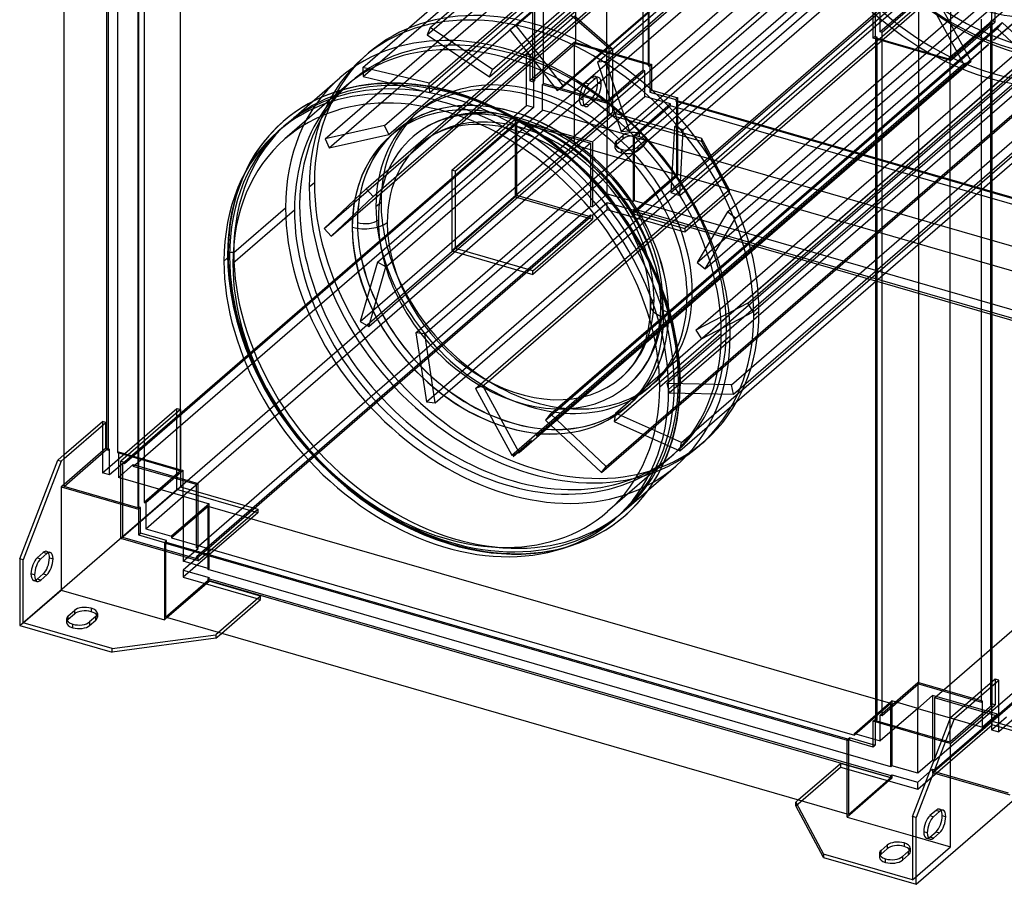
# Model space of a CAD drawing. Header units: millimetres. Extents: x -362 to 362, y -406 to 387.
# Tile 1 of 3: x -362 to 118, y -406 to 15. Entities that reach past the tile are written whole.
import ezdxf

# ---------------------------------------------------------------- set-up
doc = ezdxf.new("R2010")
doc.units = ezdxf.units.MM
doc.layers.add('MAIN-1', color=7, linetype='Continuous')

msp = doc.modelspace()

# ---------------------------------------------------------------- linework, layer by layer
at = {"layer": 'MAIN-1'}
for p, q in [((-91.14, 336.35), (-91.14, 3.79)), ((-58.2, -9.18), (-58.2, 323.37)), ((-55.7, 325.54), (-55.7, -7.01)), ((-55.2, -6.58), (-55.2, 325.97)), ((-111.89, -14.18), (-111.89, 318.38)), ((-111.02, 318.13), (-111.02, -14.43)), ((-106.69, -15.68), (-106.69, 316.88)), ((-75.95, 308), (-75.95, -24.55)), ((-161.81, 11.59), (58.19, 202.12)), ((-119.95, 12.64), (100.05, 203.16)), ((-163.36, 8), (56.64, 198.52)), ((-123.01, 10.46), (96.99, 200.99)), ((-194.71, -7.93), (25.29, 182.6)), ((-80.41, -5.36), (139.59, 185.17)), ((-76.37, -4.97), (143.63, 185.55)), ((-194.48, -12.32), (25.52, 178.21)), ((-133.04, -12.39), (86.96, 178.13)), ((-131.49, -8.8), (88.51, 181.73)), ((-162.28, -15.59), (57.72, 174.94)), ((-96.99, -16.96), (123.01, 173.57)), ((-162.05, -19.98), (57.95, 170.55)), ((-100.05, -19.13), (119.95, 171.39)), ((-184.03, -36.16), (35.97, 154.37)), ((-42.93, -36.72), (177.07, 153.8)), ((-182.06, -40.58), (37.94, 149.94)), ((-68.78, -39.04), (151.22, 151.49)), ((-64.73, -38.65), (155.27, 151.87)), ((-38.61, -38.2), (181.39, 152.33)), ((-212.96, -42.55), (7.04, 147.98)), ((-211, -46.97), (9, 143.55)), ((-319.39, 138.68), (-319.39, -193.88)), ((-318.52, -194.13), (-318.52, 138.43)), ((-314.19, 137.18), (-314.19, -195.38)), ((-283.45, -204.25), (-283.45, 128.3)), ((-340.14, -211.85), (-340.14, 120.13)), ((-192.97, -66.95), (27.03, 123.58)), ((-150.86, -37.08), (30.39, 119.88)), ((-44.63, -68.67), (175.37, 121.86)), ((-40.31, -70.14), (179.69, 120.39)), ((-301.2, 112.93), (-301.2, -219.62)), ((-17.05, -78.21), (202.95, 112.31)), ((-304.2, 109.75), (-304.2, -222.22)), ((-303.7, -221.79), (-303.7, 109.76)), ((-13.19, -81.29), (206.81, 109.23)), ((-213.41, -86.29), (6.59, 104.24)), ((-148.31, -36.51), (9.95, 100.54)), ((-120.58, -44.61), (32.42, 87.89)), ((-31.79, -102.89), (188.21, 87.63)), ((-116.66, -47.16), (36.61, 85.57)), ((-27.93, -105.97), (192.07, 84.55)), ((-7.23, -122.65), (212.77, 67.88)), ((-4.51, -126.8), (215.49, 63.73)), ((-195.98, -131.57), (24.02, 58.95)), ((-103.32, -57.27), (28.2, 56.62)), ((-90.59, -69.34), (51.24, 53.48)), ((-88.4, -71.7), (55.51, 52.93)), ((-32.47, -135.8), (187.53, 54.73)), ((-29.75, -139.95), (190.25, 50.58)), ((91.51, 45.75), (91.51, -4.48)), ((-46.56, -161.7), (173.44, 28.83)), ((-67.17, -101.34), (80.21, 26.3)), ((-66.49, -102.58), (83.84, 27.61)), ((-45.44, -166.2), (174.56, 24.32)), ((-15.19, -162.35), (204.81, 28.18)), ((75.58, 25.23), (57.33, 9.43)), ((75.95, 24.55), (58.2, 9.18)), ((75.95, 24.55), (75.95, -308)), ((80.21, 26.3), (97.9, -6.05)), ((101.53, -4.74), (83.84, 27.61)), ((111.52, 27.42), (111.52, 14.86)), ((113.26, 14.36), (113.26, 26.92)), ((-163.68, -170.58), (56.32, 19.94)), ((-71.08, -94.65), (60.59, 19.38)), ((-14.07, -166.85), (205.93, 23.67)), ((54.83, 19.82), (54.83, 7.26)), ((57.33, 9.43), (57.33, 21.99)), ((-93.24, 17.53), (-114.99, -1.3)), ((-113.26, -1.8), (-91.5, 17.03)), ((-93.24, 17.53), (-74.74, 1.51)), ((-73.01, 1.01), (-91.5, 17.03)), ((-71.61, -176.11), (148.39, 14.42)), ((53.83, 6.4), (53.83, 18.96)), ((106.69, -316.88), (106.69, 15.68)), ((111.52, 14.86), (111.02, 14.43)), ((111.89, 14.18), (111.02, 14.43)), ((111.02, 14.43), (111.02, -318.13)), ((113.26, 14.36), (111.52, 14.86)), ((-161.81, 11.59), (-163.36, 8)), ((-131.49, -8.8), (-161.81, 11.59)), ((-119.95, 12.64), (-123.01, 10.46)), ((-123.01, 10.46), (-100.05, -19.13)), ((-96.99, -16.96), (-119.95, 12.64)), ((-105.67, -179.49), (114.33, 11.04)), ((-72.29, -180.19), (147.71, 10.34)), ((-55.6, -135.23), (116.69, 13.99)), ((91.14, -3.79), (111.89, 14.18)), ((91.51, -4.48), (113.26, 14.36)), ((111.89, 13.18), (111.89, 14.18)), ((111.89, -306.82), (111.89, 13.18)), ((121.5, 13.21), (112.5, 5.41)), ((112.5, 5.41), (121.5, 13.21)), ((112.5, 5.41), (121.5, 13.21)), ((112.5, 5.41), (121.5, 13.21)), ((116.69, 13.99), (114.33, 11.04)), ((114.33, 11.04), (141.57, -14.51)), ((143.93, -11.56), (116.69, 13.99)), ((-163.36, 8), (-133.04, -12.39)), ((54.83, 7.26), (53.83, 6.4)), ((91.51, -4.48), (53.83, 6.4)), ((54.83, 7.26), (55.7, 7.01)), ((55.7, 7.01), (55.2, 6.58)), ((55.2, 6.58), (91.14, -3.79)), ((55.2, 6), (55.2, 6.58)), ((55.2, -325.97), (55.2, 6)), ((55.7, 7.01), (55.7, -325.54)), ((58.2, 9.18), (57.33, 9.43)), ((58.2, -323.37), (58.2, 9.18)), ((-91.51, 4.48), (-113.26, -14.36)), ((-111.89, -14.18), (-91.14, 3.79)), ((110, 3.25), (-110, -187.28)), ((-110, -187.28), (110, 3.25)), ((-110, -187.28), (110, 3.25)), ((-110, -187.28), (110, 3.25)), ((-91.51, -45.75), (-91.51, 4.48)), ((-91.51, 4.48), (-53.83, -6.4)), ((-91.14, 3.79), (-55.2, -6.58)), ((-74.74, 1.51), (-73.01, 1.01)), ((-74.74, -30.96), (-74.74, 1.51)), ((-73.01, 1.01), (-73.01, -29.73)), ((-39.54, -190.45), (180.46, 0.08)), ((-191.83, -0.77), (-194.33, -2.94)), ((-118.47, -195.26), (101.53, -4.74)), ((-114.99, -26.42), (-114.99, -1.3)), ((-114.99, -1.3), (-113.26, -1.8)), ((-113.26, -1.8), (-113.26, -14.36)), ((-40.22, -194.53), (179.78, -4)), ((91.14, -3.79), (91.14, -4.37)), ((91.14, -4.37), (91.14, -325.42)), ((97.9, -6.05), (101.53, -4.74)), ((-162.28, -15.59), (-194.71, -7.93)), ((-194.71, -7.93), (-194.48, -12.32)), ((-133.04, -12.39), (-131.49, -8.8)), ((-122.1, -196.57), (97.9, -6.05)), ((-76.37, -4.97), (-80.41, -5.36)), ((-80.41, -5.36), (-68.78, -39.04)), ((-64.73, -38.65), (-76.37, -4.97)), ((-58.2, -9.18), (-75.95, -24.55)), ((-57.33, -9.43), (-75.58, -25.23)), ((-57.33, -9.43), (-58.2, -9.18)), ((-57.33, -21.99), (-57.33, -9.43)), ((-55.2, -6.58), (-55.7, -7.01)), ((-55.7, -7.01), (-54.83, -7.26)), ((-53.83, -6.4), (-54.83, -7.26)), ((-54.83, -7.26), (-54.83, -19.82)), ((-53.83, -18.96), (-53.83, -6.4)), ((-219.28, -24.54), (-205.83, -12.9)), ((-194.48, -12.32), (-162.05, -19.98)), ((-113.26, -14.36), (-111.52, -14.86)), ((-111.02, -14.43), (-111.89, -14.18)), ((-83.24, -12.78), (-86.24, -15.38)), ((-84.51, -15.88), (-81.51, -13.28)), ((-81.51, -13.28), (-83.24, -12.78)), ((-79.84, -12.71), (-81.57, -12.21)), ((-76.07, -202.09), (143.93, -11.56)), ((-202.56, -16.68), (-232.56, -42.66)), ((-204.93, -18.82), (-209.14, -20.16)), ((-200.78, -17.74), (-204.93, -18.82)), ((-196.47, -16.86), (-200.78, -17.74)), ((-192.02, -16.18), (-196.47, -16.86)), ((-187.42, -15.71), (-192.02, -16.18)), ((-183.63, -15.5), (-187.42, -15.71)), ((-176.37, -15.52), (-183.63, -15.5)), ((-168.82, -16.1), (-176.37, -15.52)), ((-161.58, -17.16), (-168.82, -16.1)), ((-162.05, -19.98), (-162.28, -15.59)), ((-154.15, -18.75), (-161.58, -17.16)), ((-149.7, -19.95), (-154.15, -18.75)), ((-111.02, -14.43), (-111.52, -14.86)), ((-111.52, -14.86), (-111.52, -27.42)), ((-107.19, -16.11), (-106.69, -15.68)), ((-107.19, -16.11), (-75.58, -25.23)), ((-107.19, -28.67), (-107.19, -16.11)), ((-75.95, -24.55), (-106.69, -15.68)), ((-100.05, -19.13), (-96.99, -16.96)), ((-86.24, -15.38), (-84.51, -15.88)), ((-80.24, -15.38), (-78.51, -15.88)), ((-78.43, -205.04), (141.57, -14.51)), ((-54.83, -19.82), (-53.83, -18.96)), ((-53.83, -18.96), (-41.28, -22.58)), ((-217.07, -23.44), (-220.8, -25.35)), ((-213.19, -21.71), (-217.07, -23.44)), ((-209.14, -20.16), (-213.19, -21.71)), ((-140.19, -23.1), (-149.7, -19.95)), ((-130.61, -27.12), (-140.19, -23.1)), ((-87.51, -23.67), (-89.24, -23.17)), ((-86.24, -25.77), (-83.24, -23.17)), ((-81.51, -23.67), (-84.51, -26.27)), ((-83.24, -23.17), (-81.51, -23.67)), ((-75.58, -37.79), (-57.33, -21.99)), ((-44.78, -25.61), (-57.33, -21.99)), ((-54.83, -19.82), (-42.28, -23.45)), ((-41.28, -22.58), (-42.28, -23.45)), ((-42.28, -23.45), (-42.28, -24.31)), ((-41.78, -23.88), (-42.28, -24.31)), ((-41.78, -59.82), (-41.78, -23.88)), ((-41.78, -23.88), (290.78, -119.88)), ((-41.28, -60.25), (-41.28, -22.58)), ((-231.08, -34.76), (-219.28, -24.54)), ((-224.15, -27.31), (-227.36, -29.43)), ((-220.8, -25.35), (-224.15, -27.31)), ((-151.24, -57.81), (-114.99, -26.42)), ((-121.31, -31.87), (-130.61, -27.12)), ((-111.52, -27.42), (-118.77, -33.7)), ((-111.52, -27.42), (-114.99, -26.42)), ((-114.44, -34.95), (-107.19, -28.67)), ((-75.58, -37.79), (-107.19, -28.67)), ((-86.17, -26.84), (-87.9, -26.34)), ((-84.51, -26.27), (-86.24, -25.77)), ((-75.58, -25.23), (-75.58, -37.79)), ((-44.78, -25.61), (-63.03, -41.42)), ((-44.78, -26.48), (-62.53, -41.85)), ((-44.78, -26.48), (-44.78, -25.61)), ((287.78, -122.48), (-44.78, -26.48)), ((-42.28, -24.31), (290.28, -120.31)), ((-230.44, -31.69), (-233.39, -34.11)), ((-227.36, -29.43), (-230.44, -31.69)), ((-167.28, -29.12), (-169.78, -31.28)), ((-156.09, -33.44), (-158.46, -34.34)), ((-153.61, -32.65), (-156.09, -33.44)), ((-151.15, -32.01), (-153.61, -32.65)), ((-74.74, -30.96), (-151.24, -97.21)), ((-148.59, -31.48), (-151.15, -32.01)), ((-120.51, -33.2), (-149.51, -58.31)), ((-145.92, -31.07), (-148.59, -31.48)), ((-143.15, -30.79), (-145.92, -31.07)), ((-140.93, -30.67), (-143.15, -30.79)), ((-136.47, -30.68), (-140.93, -30.67)), ((-131.79, -31.03), (-136.47, -30.68)), ((-127.38, -31.68), (-131.79, -31.03)), ((-122.82, -32.65), (-127.38, -31.68)), ((-124.05, -31.64), (-124, -31.6)), ((-119.88, -33.43), (-122.82, -32.65)), ((-112.13, -37.41), (-121.31, -31.87)), ((-120.51, -33.2), (-120.51, -70.87)), ((-120.51, -33.2), (-118.77, -33.7)), ((-113.88, -35.42), (-119.88, -33.43)), ((-73.01, -29.73), (-91.51, -45.75)), ((-29.7, -43.96), (-74.74, -30.96)), ((-73.01, -29.73), (-29.7, -42.23)), ((-311.64, -200.59), (-119.64, -34.31)), ((-118.77, -34.56), (-310.77, -200.84)), ((-236.29, -36.77), (-240.42, -41.1)), ((-233.39, -34.12), (-236.29, -36.77)), ((-235.83, -38.88), (-233.08, -36.5)), ((-184.03, -36.16), (-212.96, -42.55)), ((-182.06, -40.58), (-184.03, -36.16)), ((-179.3, -63.35), (-148.31, -36.51)), ((-178.26, -60.81), (-150.86, -37.08)), ((-164.83, -37.6), (-166.69, -38.82)), ((-162.89, -36.47), (-164.83, -37.6)), ((-160.73, -35.35), (-162.89, -36.47)), ((-158.46, -34.34), (-160.73, -35.35)), ((-153.41, -37.81), (-155.72, -38.63)), ((-151.05, -37.13), (-153.41, -37.81)), ((-148.64, -36.58), (-151.05, -37.13)), ((-146.11, -36.14), (-148.64, -36.58)), ((-143.39, -35.83), (-146.11, -36.14)), ((-141.1, -35.68), (-143.39, -35.83)), ((-137.21, -35.66), (-141.1, -35.68)), ((-132.89, -35.94), (-137.21, -35.66)), ((-128.71, -36.52), (-132.89, -35.94)), ((-124.22, -37.45), (-128.71, -36.52)), ((-121.56, -38.15), (-124.22, -37.45)), ((-122.93, -43.16), (-114.44, -35.81)), ((-116.27, -39.87), (-121.56, -38.15)), ((-119.64, -70.25), (-119.64, -34.31)), ((-119.64, -34.31), (-118.77, -34.56)), ((-118.77, -33.7), (-118.77, -34.56)), ((-114.44, -34.95), (-82.83, -44.07)), ((-114.44, -35.81), (-114.44, -34.95)), ((-114.44, -35.81), (-83.7, -44.69)), ((-107.8, -37.98), (-113.88, -35.42)), ((-103.32, -43.6), (-112.13, -37.41)), ((-101.86, -41.01), (-107.8, -37.98)), ((-75.58, -37.79), (-82.83, -44.07)), ((-75.58, -37.79), (-63.03, -41.42)), ((-75.58, -69.4), (-75.58, -37.79)), ((-42.93, -36.72), (-44.63, -68.67)), ((-38.61, -38.2), (-42.93, -36.72)), ((-40.31, -70.14), (-38.61, -38.2)), ((-240.42, -41.1), (-244.2, -45.77)), ((-212.96, -42.55), (-211, -46.97)), ((-211, -46.97), (-182.06, -40.58)), ((-181.33, -41.27), (-181.29, -41.24)), ((-178.78, -39.09), (-178.82, -39.12)), ((-168.47, -40.13), (-170.17, -41.53)), ((-166.69, -38.82), (-168.47, -40.13)), ((-163.62, -42.78), (-165.3, -44)), ((-161.86, -41.64), (-163.62, -42.78)), ((-160, -40.58), (-161.86, -41.64)), ((-157.9, -39.55), (-160, -40.58)), ((-155.72, -38.63), (-157.9, -39.55)), ((-110.48, -42.25), (-116.27, -39.87)), ((-104.82, -45.08), (-110.48, -42.25)), ((-95.97, -44.56), (-101.86, -41.01)), ((-71.08, -43.57), (-68.08, -40.97)), ((-68.08, -42.7), (-71.08, -45.3)), ((-68.78, -39.04), (-64.73, -38.65)), ((-68.08, -40.97), (-68.08, -42.7)), ((-63.03, -41.42), (-63.03, -73.03)), ((-62.53, -41.85), (-62.53, -72.59)), ((270.03, -137.85), (-62.53, -41.85)), ((-59.89, -41.6), (-59.89, -39.87)), ((-56.89, -42.47), (-56.89, -44.2)), ((-16.16, -67.5), (-29.7, -42.23)), ((-29.7, -42.23), (-29.7, -43.96)), ((-244.2, -45.77), (-247.01, -49.83)), ((-181.87, -94.2), (-122.93, -43.16)), ((-181.33, -97.22), (-120.58, -44.61)), ((-180.17, -102.16), (-116.66, -47.16)), ((-165.3, -44), (-166.9, -45.31)), ((-99.2, -48.43), (-104.82, -45.08)), ((-94.81, -50.48), (-103.32, -43.6)), ((-83.7, -44.69), (-100.78, -59.47)), ((-90.58, -48.33), (-95.97, -44.56)), ((-41.28, -60.25), (-91.51, -45.75)), ((-83.7, -44.69), (-83.7, -75.43)), ((-82.83, -44.07), (-82.83, -75.68)), ((-71.89, -45.07), (-71.89, -46.8)), ((-71.08, -45.3), (-71.08, -43.57)), ((-68.89, -47.66), (-68.89, -49.4)), ((-57.69, -43.97), (-60.69, -46.57)), ((-60.69, -48.3), (-57.69, -45.7)), ((-60.69, -46.57), (-60.69, -48.3)), ((-57.69, -45.7), (-57.69, -43.97)), ((-29.7, -43.96), (-16.16, -69.23)), ((-247.01, -49.83), (-249.6, -54.15)), ((-93.76, -52.2), (-99.2, -48.43)), ((-86.76, -57.94), (-94.81, -50.48)), ((-88.49, -56.42), (-93.76, -52.2)), ((-85.35, -52.52), (-90.58, -48.33)), ((-79.86, -57.56), (-85.35, -52.52)), ((-249.6, -54.15), (-252.94, -60.88)), ((-173.58, -118.13), (-103.32, -57.27)), ((-83.47, -61.02), (-88.49, -56.42)), ((-252.94, -60.88), (-255.21, -66.63)), ((-189.61, -70.64), (-178.26, -60.81)), ((-100.78, -59.47), (-171.91, -121.08)), ((-149.51, -58.31), (-151.24, -57.81)), ((-151.24, -57.81), (-151.24, -97.21)), ((-149.51, -95.98), (-149.51, -58.31)), ((-79.17, -65.95), (-86.76, -57.94)), ((-78.74, -65.97), (-83.47, -61.02)), ((-74.69, -63), (-79.86, -57.56)), ((-63.03, -79.09), (-41.28, -60.25)), ((-62.53, -77.79), (-41.78, -59.82)), ((290.78, -155.82), (-41.78, -59.82)), ((-255.21, -66.63), (-257.19, -73.03)), ((-218.25, -64.01), (-220.75, -66.18)), ((-192.97, -66.95), (-213.41, -86.29)), ((-210.05, -89.98), (-179.3, -63.35)), ((-189.61, -70.64), (-192.97, -66.95)), ((-72.12, -74.45), (-79.17, -65.95)), ((-74.34, -71.23), (-78.74, -65.97)), ((-70.13, -68.5), (-74.69, -63)), ((-119.64, -70.25), (-311.64, -236.53)), ((-210.05, -89.98), (-189.61, -70.64)), ((-163.96, -132.88), (-90.59, -69.34)), ((-161.96, -135.41), (-88.4, -71.7)), ((-120.51, -70.87), (-149.51, -95.98)), ((-120.51, -70.87), (-82.83, -81.74)), ((-83.7, -80.63), (-119.64, -70.25)), ((-82.83, -75.68), (-75.58, -69.4)), ((-75.58, -69.4), (-63.03, -73.03)), ((-70.18, -76.93), (-74.34, -71.23)), ((-65.95, -74.26), (-70.13, -68.5)), ((-44.63, -68.67), (-40.31, -70.14)), ((-16.16, -67.5), (-37.91, -86.34)), ((-16.16, -69.23), (-37.91, -88.07)), ((-16.16, -69.23), (-16.16, -67.5)), ((-275.7, -241.71), (-83.7, -75.43)), ((-257.19, -73.03), (-258.39, -77.98)), ((-257.5, -98), (-232.25, -76.14)), ((-225.42, -75.22), (-225.42, -75.22)), ((-188.28, -75.55), (-185.78, -73.39)), ((-83.7, -75.43), (-82.83, -75.68)), ((-75.58, -73.73), (-82.83, -80.01)), ((-75.58, -77.2), (-75.58, -73.73)), ((-63.03, -77.36), (-75.58, -73.73)), ((-65.67, -83.36), (-72.12, -74.45)), ((-64.17, -76.98), (-65.95, -74.26)), ((-63.03, -73.03), (-62.53, -72.59)), ((-62.53, -72.59), (270.03, -168.59)), ((-83.7, -79.76), (-275.7, -246.04)), ((-275.7, -246.9), (-83.7, -80.63)), ((-258.39, -77.98), (-259.34, -83.29)), ((-227.92, -77.39), (-257.92, -103.37)), ((-75.58, -77.2), (-111.83, -108.59)), ((-82.83, -80.01), (-83.7, -79.76)), ((-83.7, -79.76), (-83.7, -80.63)), ((-82.83, -80.01), (-82.83, -81.74)), ((-37.91, -88.07), (-75.58, -77.2)), ((-68.98, -78.75), (-70.18, -76.93)), ((-66.11, -83.46), (-68.98, -78.75)), ((-61.39, -81.65), (-64.17, -76.98)), ((-62.53, -76.92), (-63.03, -77.36)), ((-63.03, -77.36), (-63.03, -79.09)), ((-63.03, -79.09), (-37.91, -86.34)), ((-62.53, -76.92), (-62.53, -77.79)), ((270.03, -172.92), (-62.53, -76.92)), ((-62.53, -77.79), (270.03, -173.79)), ((-17.05, -78.21), (-31.79, -102.89)), ((-27.93, -105.97), (-13.19, -81.29)), ((-13.19, -81.29), (-17.05, -78.21)), ((-259.34, -83.29), (-260.22, -91.09)), ((-213.41, -86.29), (-210.05, -89.98)), ((-197.27, -83.35), (-197.31, -83.39)), ((-111.83, -106.86), (-82.83, -81.74)), ((-63.46, -88.42), (-66.11, -83.46)), ((-63.75, -86.26), (-65.67, -83.36)), ((-58.97, -94.14), (-63.75, -86.26)), ((-58.88, -86.39), (-61.39, -81.65)), ((-260.22, -91.09), (-260.5, -98.87)), ((-60.74, -94.4), (-63.46, -88.42)), ((-56.03, -92.7), (-58.88, -86.39)), ((-37.91, -86.34), (-37.91, -88.07)), ((-306.44, -202.09), (-181.87, -94.2)), ((-141.16, -155.34), (-71.08, -94.65)), ((-58.51, -100.39), (-60.74, -94.4)), ((-54.71, -102.17), (-58.97, -94.14)), ((-53.7, -99), (-56.03, -92.7)), ((-262.25, -102.12), (-259.5, -99.74)), ((-260.5, -98.87), (-260.35, -104.68)), ((-187.58, -102.63), (-181.33, -97.22)), ((-151.24, -97.21), (-111.83, -108.59)), ((-111.83, -106.86), (-149.51, -95.98)), ((-56.74, -106.46), (-58.51, -100.39)), ((-51.86, -105.39), (-53.7, -99)), ((-260.35, -104.68), (-259.89, -110.65)), ((-187.58, -102.63), (-195.98, -131.57)), ((-191.8, -133.9), (-183.39, -104.96)), ((-183.39, -104.96), (-187.58, -102.63)), ((-183.39, -104.96), (-180.17, -102.16)), ((-134.67, -159.79), (-67.17, -101.34)), ((-133.43, -160.55), (-66.49, -102.58)), ((-50.27, -111.98), (-54.71, -102.17)), ((-50.56, -111.64), (-51.86, -105.39)), ((-31.79, -102.89), (-27.93, -105.97)), ((-111.83, -108.59), (-111.83, -106.86)), ((-55.5, -112.39), (-56.74, -106.46)), ((-259.89, -110.65), (-258.95, -117.72)), ((-54.85, -117.2), (-55.5, -112.39)), ((-49.86, -116.9), (-50.56, -111.64)), ((-46.63, -121.84), (-50.27, -111.98)), ((-258.95, -117.72), (-257.6, -124.82)), ((-191.8, -133.9), (-173.58, -118.13)), ((-54.59, -120.6), (-54.85, -117.2)), ((-49.59, -120.45), (-49.86, -116.9)), ((-34.22, -117.14), (-36.72, -119.3)), ((-171.91, -121.08), (-275.7, -210.96)), ((-54.51, -123.89), (-54.59, -120.6)), ((-54.52, -125.04), (-54.51, -123.89)), ((-49.76, -129.69), (-49.51, -123.89)), ((-49.51, -123.89), (-49.59, -120.45)), ((-43.72, -131.88), (-46.63, -121.84)), ((-7.23, -122.65), (-32.47, -135.8)), ((-4.51, -126.8), (-7.23, -122.65)), ((-257.6, -124.82), (-256, -131.32)), ((-54.77, -129.52), (-54.68, -128.43)), ((-54.68, -128.43), (-54.6, -127.32)), ((-54.6, -127.32), (-54.55, -126.18)), ((-54.55, -126.18), (-54.52, -125.04)), ((-45.78, -127.13), (-45.73, -127.1)), ((-29.75, -139.95), (-4.51, -126.8)), ((-4.25, -128.68), (-1.75, -126.51)), ((-256, -131.32), (-254.05, -137.88)), ((-195.98, -131.57), (-191.8, -133.9)), ((-168.76, -137.04), (-163.96, -132.88)), ((-55.56, -135.03), (-54.9, -130.69)), ((-54.9, -130.69), (-54.77, -129.52)), ((-50.49, -135.1), (-49.76, -129.69)), ((-41.67, -141.77), (-43.72, -131.88)), ((-254.05, -137.88), (-251.73, -144.47)), ((-164.49, -137.6), (-168.76, -137.04)), ((-168.76, -137.04), (-163.68, -170.58)), ((-164.49, -137.6), (-161.96, -135.41)), ((-159.41, -171.14), (-164.49, -137.6)), ((-95.1, -169.43), (-55.6, -135.23)), ((-56.91, -140.33), (-56.18, -137.75)), ((-56.18, -137.75), (-55.56, -135.03)), ((-51.78, -140.63), (-51.08, -137.93)), ((-51.08, -137.93), (-50.49, -135.1)), ((-50.08, -163.37), (-20.08, -137.39)), ((-15.75, -138.64), (-40.01, -159.65)), ((-32.47, -135.8), (-29.75, -139.95)), ((-17.58, -135.22), (-17.58, -135.22)), ((-58.47, -144.53), (-57.81, -142.88)), ((-57.81, -142.88), (-56.91, -140.33)), ((-53.53, -145.67), (-52.6, -143.21)), ((-52.6, -143.21), (-51.78, -140.63)), ((-40.58, -149.89), (-41.67, -141.77)), ((-251.73, -144.47), (-249.06, -151.03)), ((-62.08, -151.2), (-59.76, -147.24)), ((-59.76, -147.24), (-58.47, -144.53)), ((-56.09, -151), (-54.13, -147.08)), ((-54.13, -147.08), (-53.53, -145.67)), ((83.7, -314.71), (275.7, -148.44)), ((-249.06, -151.03), (-246.12, -157.41)), ((-65.21, -155.26), (-63.05, -152.6)), ((-63.05, -152.6), (-62.08, -151.2)), ((-58.33, -154.58), (-56.09, -151)), ((-40.14, -155.7), (-40.58, -149.89)), ((-246.12, -157.41), (-242.84, -163.75)), ((-159.41, -171.14), (-141.16, -155.34)), ((-68.69, -158.72), (-68.06, -158.16)), ((-68.06, -158.16), (-65.21, -155.26)), ((-61.86, -159.02), (-59.21, -155.81)), ((-59.21, -155.81), (-58.33, -154.58)), ((-40, -161.37), (-40.14, -155.7)), ((306.44, -157.31), (114.44, -323.59)), ((-139.79, -164.23), (-134.67, -159.79)), ((-136.16, -162.92), (-139.79, -164.23)), ((-136.16, -162.92), (-133.43, -160.55)), ((-118.47, -195.26), (-136.16, -162.92)), ((-65.42, -162.5), (-64.77, -161.92)), ((-64.77, -161.92), (-61.86, -159.02)), ((-52.72, -161.41), (-55.22, -163.57)), ((-15.19, -162.35), (-46.56, -161.7)), ((-46.56, -161.7), (-45.44, -166.2)), ((-43, -162.24), (-45.75, -164.62)), ((-40.01, -159.65), (-41, -160.5)), ((-40.4, -170.71), (-40, -161.37)), ((-14.07, -166.85), (-15.19, -162.35)), ((-242.84, -163.75), (-239.24, -170)), ((-139.79, -164.23), (-122.1, -196.57)), ((-45.44, -166.2), (-14.07, -166.85)), ((-239.24, -170), (-235.35, -176.12)), ((-163.68, -170.58), (-159.41, -171.14)), ((-103.31, -176.54), (-95.1, -169.43)), ((-64.22, -171.36), (-64.27, -171.4)), ((-41.58, -179.53), (-40.4, -170.71)), ((-321.49, -205.25), (-285.24, -173.86)), ((-283.51, -174.36), (-312.51, -199.47)), ((-285.24, -213.26), (-285.24, -173.86)), ((-285.24, -173.86), (-283.51, -174.36)), ((-283.51, -174.36), (-283.51, -212.03)), ((-235.35, -176.12), (-231.2, -182.05)), ((-103.31, -176.54), (-105.67, -179.49)), ((-76.07, -202.09), (-103.31, -176.54)), ((-71.61, -176.11), (-72.29, -180.19)), ((-39.54, -190.45), (-71.61, -176.11)), ((-66.76, -173.58), (-66.71, -173.54)), ((-340.14, -196.29), (-321.49, -180.14)), ((-340.14, -198.29), (-319.76, -180.64)), ((-321.49, -180.14), (-321.49, -205.25)), ((-319.76, -180.64), (-321.49, -180.14)), ((-319.76, -193.19), (-319.76, -180.64)), ((-231.2, -182.05), (-226.78, -187.83)), ((-105.67, -179.49), (-78.43, -205.04)), ((-72.29, -180.19), (-40.22, -194.53)), ((-42.55, -184.23), (-41.58, -179.53)), ((275.7, -179.18), (83.7, -345.46)), ((-124, -183.17), (-124.05, -183.21)), ((-43.73, -188.76), (-42.55, -184.23)), ((83.7, -349.79), (275.7, -183.51)), ((275.7, -184.38), (83.7, -350.65)), ((-226.78, -187.83), (-222.1, -193.42)), ((-112.5, -189.44), (-121.5, -197.24)), ((-121.5, -197.24), (-112.5, -189.44)), ((-121.5, -197.24), (-112.5, -189.44)), ((-121.5, -197.24), (-112.5, -189.44)), ((-45.11, -193.1), (-43.73, -188.76)), ((-40.22, -194.53), (-39.54, -190.45)), ((-28.17, -189.75), (-30.67, -191.92)), ((-343.24, -198.97), (-340.14, -196.29)), ((-319.76, -193.19), (-340.14, -210.85)), ((-340.14, -211.85), (-319.39, -193.88)), ((-319.76, -193.19), (-318.02, -193.69)), ((-319.39, -193.88), (-318.52, -194.13)), ((-318.02, -193.69), (-318.52, -194.13)), ((-318.02, -206.25), (-318.02, -193.69)), ((-314.19, -195.38), (-313.69, -194.94)), ((-314.19, -195.38), (-283.45, -204.25)), ((-313.69, -194.94), (-282.08, -204.07)), ((-313.69, -194.94), (-313.69, -207.5)), ((-222.1, -193.42), (-216.76, -199.23)), ((-122.1, -196.57), (-118.47, -195.26)), ((-46.67, -197.26), (-45.11, -193.1)), ((-361.74, -247.04), (-343.24, -198.97)), ((-341.51, -199.47), (-360.01, -247.54)), ((-343.24, -198.97), (-341.51, -199.47)), ((-341.51, -199.47), (-340.14, -198.29)), ((-310.77, -199.97), (-318.02, -206.25)), ((-313.69, -207.5), (-306.44, -201.22)), ((-312.51, -237.14), (-312.51, -199.47)), ((-312.51, -199.47), (-310.77, -199.97)), ((-310.77, -200.84), (-311.64, -200.59)), ((-311.64, -200.59), (-311.64, -236.53)), ((-310.77, -200.84), (-310.77, -199.97)), ((-306.44, -201.22), (-306.44, -202.09)), ((-306.44, -201.22), (-274.83, -210.35)), ((-216.76, -199.23), (-209.78, -206.09)), ((-45.44, -198.1), (-75.44, -224.08)), ((-51.01, -206.29), (-47.66, -199.6)), ((-47.66, -199.6), (-46.67, -197.26)), ((-318.02, -206.25), (-321.49, -205.25)), ((-275.7, -210.96), (-306.44, -202.09)), ((-283.45, -204.25), (-301.2, -219.62)), ((-282.08, -204.07), (-300.33, -219.87)), ((-282.08, -216.63), (-282.08, -204.07)), ((-209.78, -206.09), (-202.28, -212.61)), ((-78.43, -205.04), (-76.07, -202.09)), ((-55.61, -213.52), (-42.17, -201.88)), ((-340.14, -210.85), (-341.51, -212.03)), ((-282.08, -216.63), (-313.69, -207.5)), ((-274.83, -210.35), (-282.08, -216.63)), ((-275.7, -241.71), (-275.7, -210.96)), ((-274.83, -241.96), (-274.83, -210.35)), ((-54.86, -212.45), (-51.01, -206.29)), ((-361.74, -279.51), (-285.24, -213.26)), ((-341.51, -212.03), (-341.51, -262.26)), ((-341.51, -212.03), (-303.83, -222.91)), ((-304.2, -222.22), (-340.14, -211.85)), ((-312.51, -237.14), (-283.51, -212.03)), ((-245.83, -224.64), (-285.24, -213.26)), ((-283.51, -212.03), (-245.83, -222.9)), ((-202.28, -212.61), (-195.64, -217.79)), ((-67.42, -223.75), (-55.61, -213.52)), ((-60.94, -220.1), (-56.36, -214.54)), ((-56.36, -214.54), (-54.86, -212.45)), ((-301.2, -219.62), (-300.33, -219.87)), ((-300.33, -232.43), (-282.08, -216.63)), ((-300.33, -219.87), (-300.33, -232.43)), ((-269.53, -220.25), (-287.78, -236.06)), ((-282.08, -216.63), (-269.53, -220.25)), ((-282.08, -216.63), (-282.08, -248.24)), ((-269.53, -251.86), (-269.53, -220.25)), ((-195.64, -217.79), (-189.77, -221.91)), ((-65.98, -225.13), (-60.94, -220.1)), ((-303.7, -221.79), (-304.2, -222.22)), ((-302.83, -222.04), (-303.83, -222.91)), ((-303.83, -222.91), (-303.83, -235.46)), ((-302.83, -222.04), (-303.7, -221.79)), ((-302.83, -234.6), (-302.83, -222.04)), ((-270.03, -221.55), (-287.78, -236.92)), ((-245.83, -224.64), (-282.08, -256.03)), ((-274.83, -248.02), (-245.83, -222.9)), ((-270.03, -252.29), (-270.03, -221.55)), ((62.53, -317.55), (-270.03, -221.55)), ((-245.83, -222.9), (-245.83, -224.64)), ((-189.77, -221.91), (-183.8, -225.7)), ((-67.11, -226.13), (-65.98, -225.13)), ((-183.8, -225.7), (-177.77, -229.15)), ((-177.77, -229.15), (-171.58, -232.32)), ((-73.37, -230.97), (-70.17, -228.63)), ((-72.17, -227.86), (-69.42, -225.48)), ((-70.17, -228.63), (-67.11, -226.12)), ((-303.83, -235.46), (-302.83, -234.6)), ((-290.28, -238.22), (-302.83, -234.6)), ((-300.33, -232.43), (-287.78, -236.06)), ((-171.58, -232.32), (-165.26, -235.17)), ((-80.16, -235.13), (-76.71, -233.15)), ((-76.71, -233.15), (-73.37, -230.97)), ((-274.83, -248.02), (-312.51, -237.14)), ((-311.64, -236.53), (-275.7, -246.9)), ((-303.83, -235.46), (-291.28, -239.09)), ((-290.28, -238.22), (-291.28, -239.09)), ((-291.28, -239.09), (-291.28, -276.76)), ((-290.28, -239.09), (-290.78, -239.52)), ((-290.78, -239.52), (-290.78, -275.46)), ((-290.78, -239.52), (41.28, -335.38)), ((-290.28, -239.09), (-290.28, -238.22)), ((41.53, -334.87), (-290.28, -239.09)), ((-287.78, -236.06), (-287.78, -236.92)), ((-287.78, -236.92), (44.78, -332.92)), ((-165.26, -235.17), (-158.98, -237.63)), ((-158.98, -237.63), (-152.51, -239.79)), ((-92.57, -240.49), (-88.9, -239.17)), ((-88.9, -239.17), (-85.36, -237.7)), ((-85.36, -237.7), (-81.91, -236.05)), ((-81.91, -236.05), (-80.16, -235.13)), ((-350.24, -244.01), (-353.24, -246.6)), ((-351.51, -247.1), (-348.51, -244.51)), ((-348.51, -244.51), (-350.24, -244.01)), ((-348.57, -243.44), (-346.84, -243.94)), ((-282.08, -248.24), (-274.83, -241.96)), ((-274.83, -241.96), (-275.7, -241.71)), ((-152.51, -239.79), (-147.65, -241.16)), ((-147.65, -241.16), (-142.59, -242.36)), ((-142.59, -242.36), (-137.33, -243.36)), ((-137.33, -243.36), (-132.21, -244.08)), ((-132.21, -244.08), (-127.19, -244.55)), ((-117.51, -244.76), (-110.51, -244.3)), ((-110.51, -244.3), (-103.46, -243.28)), ((-103.46, -243.28), (-96.38, -241.65)), ((-96.38, -241.65), (-92.57, -240.49)), ((-360.01, -247.54), (-361.74, -247.04)), ((-361.74, -247.04), (-361.74, -279.51)), ((-360.01, -278.28), (-360.01, -247.54)), ((-353.24, -246.6), (-351.51, -247.1)), ((-347.24, -246.6), (-345.51, -247.1)), ((-274.83, -246.29), (-282.08, -252.57)), ((-269.53, -251.86), (-282.08, -248.24)), ((-275.7, -246.9), (-275.7, -246.04)), ((-275.7, -246.04), (-274.83, -246.29)), ((-274.83, -248.02), (-274.83, -246.29)), ((-127.19, -244.55), (-122.28, -244.77)), ((-122.28, -244.77), (-117.51, -244.76)), ((-282.08, -252.57), (-269.53, -256.19)), ((-282.08, -252.57), (-282.08, -256.03)), ((-270.03, -252.29), (-269.53, -251.86)), ((62.53, -348.29), (-270.03, -252.29)), ((-354.51, -254.9), (-356.24, -254.4)), ((-354.9, -257.56), (-353.17, -258.07)), ((-353.24, -257), (-350.24, -254.4)), ((-351.51, -257.5), (-353.24, -257)), ((-348.51, -254.9), (-351.51, -257.5)), ((-350.24, -254.4), (-348.51, -254.9)), ((-290.78, -275.46), (-270.03, -257.49)), ((-290.03, -275.68), (-269.53, -257.92)), ((-282.08, -256.03), (-244.41, -266.91)), ((-269.53, -256.19), (-270.03, -256.62)), ((-270.03, -256.62), (62.53, -352.62)), ((-270.03, -257.49), (-270.03, -256.62)), ((-270.03, -257.49), (62.53, -353.49)), ((-269.53, -257.92), (-269.53, -256.19)), ((-244.41, -265.17), (-269.53, -257.92)), ((-360.01, -278.28), (-341.51, -262.26)), ((-341.51, -262.26), (-291.28, -276.76)), ((-244.41, -265.17), (-264.91, -282.93)), ((-263.41, -283.36), (-244.41, -266.91)), ((-244.41, -266.91), (-244.41, -265.17)), ((-338.08, -274.79), (-335.08, -272.2)), ((-335.08, -272.2), (-335.08, -273.93)), ((-326.89, -271.1), (-326.89, -272.83)), ((-338.89, -276.29), (-338.89, -278.03)), ((-335.08, -273.93), (-338.08, -276.53)), ((-338.08, -276.53), (-338.08, -274.79)), ((-324.69, -275.2), (-327.69, -277.79)), ((-327.69, -279.53), (-324.69, -276.93)), ((-327.69, -277.79), (-327.69, -279.53)), ((-324.69, -276.93), (-324.69, -275.2)), ((-323.89, -273.7), (-323.89, -275.43)), ((-291.28, -276.76), (-290.03, -275.68)), ((41.28, -371.32), (-290.78, -275.46)), ((-361.74, -279.51), (-316.7, -292.51)), ((-316.7, -290.78), (-360.01, -278.28)), ((-335.89, -280.62), (-335.89, -278.89)), ((-316.7, -290.78), (-266.16, -284.01)), ((-266.16, -285.74), (-316.7, -292.51)), ((-264.91, -282.93), (-266.16, -284.01)), ((-266.16, -285.74), (-263.41, -283.36)), ((-266.16, -284.01), (-266.16, -285.74)), ((-316.7, -292.51), (-316.7, -290.78)), ((151.24, -299.86), (114.99, -331.25)), ((113.26, -305.64), (91.5, -324.47)), ((93.24, -324.97), (114.99, -306.14)), ((111.89, -318.38), (111.89, -306.82)), ((113.26, -305.64), (113.26, -318.19)), ((114.99, -306.14), (113.26, -305.64)), ((114.99, -331.25), (114.99, -306.14)), ((57.33, -323.12), (75.58, -307.32)), ((58.2, -323.37), (75.95, -308)), ((75.58, -307.32), (75.58, -319.88)), ((107.19, -316.44), (75.58, -307.32)), ((75.95, -308), (106.69, -316.88)), ((44.78, -332.06), (63.03, -316.25)), ((63.03, -316.25), (63.03, -347.86)), ((75.58, -319.88), (63.03, -316.25)), ((75.58, -319.88), (82.83, -313.6)), ((82.83, -313.6), (82.83, -345.21)), ((114.44, -322.72), (82.83, -313.6)), ((83.7, -314.71), (83.7, -345.46)), ((114.44, -323.59), (83.7, -314.71)), ((107.19, -316.44), (106.69, -316.88)), ((107.19, -329), (107.19, -316.44)), ((62.53, -317.55), (44.78, -332.92)), ((75.58, -319.88), (57.33, -335.68)), ((62.53, -348.29), (62.53, -317.55)), ((75.58, -351.49), (75.58, -319.88)), ((75.58, -319.88), (107.19, -329)), ((111.89, -318.38), (91.14, -336.35)), ((91.51, -337.03), (113.26, -318.19)), ((111.02, -318.13), (111.52, -317.69)), ((111.02, -318.13), (111.89, -318.38)), ((111.52, -317.69), (111.52, -330.25)), ((113.26, -318.19), (111.52, -317.69)), ((53.83, -326.16), (54.83, -325.29)), ((55.2, -325.39), (54.83, -325.29)), ((54.83, -325.29), (54.83, -337.85)), ((55.7, -325.54), (55.2, -325.39)), ((55.2, -325.97), (55.7, -325.54)), ((87.36, -335.25), (55.2, -325.97)), ((57.33, -323.12), (58.2, -323.37)), ((57.33, -335.68), (57.33, -323.12)), ((73.01, -372.54), (91.5, -324.47)), ((93.24, -324.97), (74.74, -373.04)), ((91.14, -325.42), (91.14, -336.35)), ((91.5, -324.47), (93.24, -324.97)), ((114.44, -322.72), (107.19, -329)), ((114.44, -323.59), (114.44, -322.72)), ((114.99, -327.25), (118.77, -323.97)), ((87.16, -335.77), (53.83, -326.16)), ((53.83, -338.71), (53.83, -326.16)), ((75.58, -359.28), (111.83, -327.89)), ((111.83, -326.15), (82.83, -351.27)), ((111.52, -330.25), (114.99, -327.25)), ((111.52, -330.25), (114.99, -331.25)), ((111.83, -326.15), (149.51, -337.03)), ((111.83, -327.89), (111.83, -326.15)), ((151.24, -339.26), (111.83, -327.89)), ((41.28, -335.09), (42.28, -334.22)), ((41.28, -372.76), (41.28, -335.09)), ((53.83, -338.71), (41.28, -335.09)), ((41.28, -335.38), (41.78, -335.52)), ((42.28, -335.09), (41.53, -334.87)), ((42.28, -335.09), (41.78, -335.52)), ((41.78, -335.52), (41.78, -371.46)), ((42.28, -334.22), (42.28, -335.09)), ((53.83, -337.56), (42.28, -334.22)), ((44.78, -332.06), (57.33, -335.68)), ((44.78, -332.92), (44.78, -332.06)), ((91.14, -336.35), (87.36, -335.25)), ((54.83, -337.85), (53.83, -337.56)), ((54.83, -337.85), (53.83, -338.71)), ((74.74, -405.51), (151.24, -339.26)), ((91.51, -337.03), (87.16, -335.77)), ((91.51, -387.26), (91.51, -337.03)), ((82.83, -345.21), (75.58, -351.49)), ((83.7, -345.46), (82.83, -345.21)), ((16.16, -367.24), (37.91, -348.41)), ((17.41, -364.43), (37.91, -346.67)), ((63.03, -353.92), (37.91, -346.67)), ((37.91, -346.67), (37.91, -348.41)), ((37.91, -348.41), (75.58, -359.28)), ((63.03, -347.86), (62.53, -348.29)), ((75.58, -351.49), (63.03, -347.86)), ((75.58, -355.82), (82.83, -349.54)), ((82.83, -349.54), (82.83, -351.27)), ((82.83, -349.54), (83.7, -349.79)), ((83.7, -349.79), (83.7, -350.65)), ((63.03, -353.92), (41.28, -372.76)), ((41.78, -371.46), (62.53, -353.49)), ((62.53, -352.62), (63.03, -352.19)), ((62.53, -353.49), (62.53, -352.62)), ((63.03, -352.19), (75.58, -355.82)), ((63.03, -352.19), (63.03, -353.92)), ((120.51, -362.14), (82.83, -351.27)), ((83.7, -350.65), (119.64, -361.03)), ((75.58, -359.28), (75.58, -355.82)), ((16.16, -365.51), (17.41, -364.43)), ((16.16, -365.51), (29.7, -390.78)), ((16.16, -367.24), (16.16, -365.51)), ((29.7, -392.51), (16.16, -367.24)), ((86.17, -368.94), (87.9, -369.44)), ((41.78, -371.46), (41.28, -371.32)), ((41.28, -372.76), (73.01, -381.92)), ((73.01, -372.54), (73.01, -403.28)), ((74.74, -373.04), (73.01, -372.54)), ((74.74, -405.51), (74.74, -373.04)), ((84.51, -369.51), (81.51, -372.1)), ((81.51, -372.1), (83.24, -372.6)), ((83.24, -372.6), (86.24, -370.01)), ((86.24, -370.01), (84.51, -369.51)), ((87.51, -372.1), (89.24, -372.6)), ((73.01, -381.92), (91.51, -387.26)), ((80.24, -380.4), (78.51, -379.9)), ((79.84, -383.06), (81.57, -383.56)), ((81.51, -382.5), (84.51, -379.9)), ((83.24, -383), (81.51, -382.5)), ((86.24, -380.4), (83.24, -383)), ((84.51, -379.9), (86.24, -380.4)), ((57.69, -389.04), (60.69, -386.45)), ((60.69, -388.18), (57.69, -390.78)), ((60.69, -386.45), (60.69, -388.18)), ((68.89, -385.35), (68.89, -387.08)), ((71.89, -387.95), (71.89, -389.68)), ((73.01, -403.28), (91.51, -387.26)), ((73.01, -403.28), (29.7, -390.78)), ((29.7, -390.78), (29.7, -392.51)), ((29.7, -392.51), (74.74, -405.51)), ((56.89, -390.54), (56.89, -392.28)), ((57.69, -390.78), (57.69, -389.04)), ((59.89, -394.87), (59.89, -393.14)), ((71.08, -389.45), (68.08, -392.04)), ((68.08, -393.78), (71.08, -391.18)), ((68.08, -392.04), (68.08, -393.78)), ((71.08, -391.18), (71.08, -389.45))]:
    msp.add_line(p, q, dxfattribs=at)
for centre, major_axis, ratio, start_param, end_param in [((154, 133.37), (81.83, -94.49), 0.75, -2.427868, 0), ((150.25, 130.12), (83.14, -96), 0.75, -2.427868, -0.000059), ((149.25, 129.25), (-81.83, 94.49), 0.75, 0.713724, 3.141593), ((151.25, 130.99), (81.83, -94.49), 0.75, -2.427868, 0), ((124, 107.39), (-81.83, 94.49), 0.75, 0.713724, 3.141593), ((121.5, 105.22), (78.56, -90.71), 0.75, -2.427868, 0.713724), ((121.5, 105.22), (78.56, -90.71), 0.75, -2.427868, 0.713724), ((124, 107.39), (-78.56, 90.71), 0.75, 0.713724, 3.141593), ((110, 95.26), (-81.83, 94.49), 0.75, 0.713724, 3.141593), ((112.5, 97.43), (81.83, -94.49), 0.75, -2.427868, 0), ((110, 95.26), (57.28, -66.14), 0.75, -2.427868, 0), ((112.5, 97.43), (-57.28, 66.14), 0.75, 0.713724, 3.141593), ((-110, -95.26), (81.83, -94.49), 0.75, 0.713724, 3.141593), ((-112.5, -97.43), (-81.83, 94.49), 0.75, -2.427868, 0), ((-121.5, -105.22), (-78.56, 90.71), 0.75, -2.427868, 0.713724), ((-124, -107.39), (81.83, -94.49), 0.75, 0.713724, 3.141593), ((-121.5, -105.22), (-78.56, 90.71), 0.75, -2.427868, 0.713724), ((-124, -107.39), (78.56, -90.71), 0.75, 0.713724, 3.141593), ((112.5, 5.41), (-0.000655, 0.000756), 0.75, -2.427868, 0.713724), ((112.5, 5.41), (-0.000655, 0.000756), 0.75, 0.713724, 3.855317), ((110, 3.25), (0.000655, -0.000756), 0.75, 0.713724, 3.855317), ((110, 3.25), (0.000655, -0.000756), 0.75, -2.427868, 0.713724), ((-112.5, -97.43), (-81.83, 94.49), 0.75, 0, 0.713724), ((-110, -95.26), (81.83, -94.49), 0.75, -3.141592, -2.427868), ((-150.25, -130.12), (-83.14, 96), 0.75, -2.427868, -0.000059), ((-149.25, -129.25), (81.83, -94.49), 0.75, 0.713724, 3.141593), ((-154, -133.37), (-81.83, 94.49), 0.75, -2.427868, 0), ((-151.25, -130.99), (-81.83, 94.49), 0.75, -2.427868, 0), ((-124, -107.39), (81.83, -94.49), 0.75, -3.141592, -2.427868), ((-112.5, -97.43), (57.28, -66.14), 0.75, 0.713724, 3.141593), ((-110, -95.26), (-57.28, 66.14), 0.75, -2.427868, 0), ((-83.24, -17.97), (-1.66, -5.76), 0.433013, -3.141586, -2.55359), ((-83.24, -17.97), (-1.66, -5.76), 0.433013, 2.158799, 3.141599), ((-81.51, -18.47), (1.66, 5.76), 0.433013, 0.000007, 0.588003), ((-81.51, -18.47), (1.66, 5.76), 0.433013, -0.982794, 0.000007), ((-154, -133.37), (78.56, -90.71), 0.75, 0.713724, 3.141593), ((-124, -107.39), (78.56, -90.71), 0.75, -3.141592, -2.919283), ((-86.24, -20.57), (-1.66, -5.76), 0.433013, -2.55359, -0.982794), ((-84.51, -21.07), (1.66, 5.76), 0.433013, 0.588003, 2.158799), ((-83.24, -17.97), (-1.66, -5.76), 0.433013, 0.588003, 2.158799), ((-81.51, -18.47), (1.66, 5.76), 0.433013, -2.55359, -0.982794), ((-121.54, -105.26), (-57.28, 66.14), 0.75, -2.427868, 0), ((-121.5, -105.22), (-57.28, 66.14), 0.75, -2.427868, 0), ((-86.24, -20.57), (-1.66, -5.76), 0.433013, -0.982794, 0.000007), ((-84.51, -21.07), (1.66, 5.76), 0.433013, 2.158799, 3.141599), ((-117.8, -102.01), (-52.38, 60.48), 0.75, -2.427868, -0.000059), ((-124, -107.39), (57.29, -66.15), 0.75, 2.284521, 2.701934), ((-124.05, -107.43), (-57.29, 66.15), 0.75, -0.857072, -0.441388), ((-86.24, -20.57), (-1.66, -5.76), 0.433013, 0.000007, 0.588003), ((-84.51, -21.07), (1.66, 5.76), 0.433013, -3.141586, -2.55359), ((-124, -107.39), (78.56, -90.71), 0.75, -2.919283, -2.427868), ((-112.5, -97.43), (57.28, -66.14), 0.75, -3.141592, -2.427868), ((-110, -95.26), (-57.28, 66.14), 0.75, 0, 0.713724), ((-124.05, -107.43), (-57.29, 66.15), 0.75, -0.441388, 0), ((-124, -107.39), (57.29, -66.15), 0.75, 2.701934, 3.141593), ((-117.8, -102.01), (-49.11, 56.7), 0.75, -2.427868, -0.000059), ((-124.05, -107.43), (-57.29, 66.15), 0.75, -2.427868, -0.857072), ((-124, -107.39), (57.29, -66.15), 0.75, 0.439658, 2.284521), ((-150.25, -130.12), (-83.14, 96), 0.75, 0, 0.713724), ((-151.25, -130.99), (-81.83, 94.49), 0.75, 0, 0.713724), ((-149.25, -129.25), (81.83, -94.49), 0.75, -3.141592, -2.427868), ((-154, -133.37), (-81.83, 94.49), 0.75, 0, 0.713724), ((-154, -133.37), (78.56, -90.71), 0.75, -3.141592, -2.427868), ((-124, -107.39), (57.29, -66.15), 0.75, -3.141592, -0.857072), ((-124.05, -107.43), (-57.29, 66.15), 0.75, 0, 0.713724), ((-121.54, -105.26), (-57.28, 66.14), 0.75, 0, 0.713724), ((-121.5, -105.22), (-57.28, 66.14), 0.75, 0, 0.713724), ((-117.8, -102.01), (-52.38, 60.48), 0.75, -0.000059, 0.713724), ((-62.89, -42.47), (-6, 0), 0.5, -2.094395, -0.523599), ((-62.89, -44.2), (6, 0), 0.5, 1.047198, 2.617994), ((-62.89, -42.47), (-6, 0), 0.5, 3.141499, 4.18879), ((-62.89, -44.2), (6, 0), 0.5, -0.000094, 1.047198), ((-62.89, -42.47), (-6, 0), 0.5, 2.617994, 3.141499), ((-117.8, -102.01), (-49.11, 56.7), 0.75, -0.000059, 0.713724), ((-65.89, -45.07), (-6, 0), 0.5, -0.523599, -0.000094), ((-65.89, -45.07), (-6, 0), 0.5, -0.000094, 1.047198), ((-65.89, -46.8), (6, 0), 0.5, 2.617994, 3.141499), ((-65.89, -46.8), (6, 0), 0.5, 3.141499, 4.18879), ((-65.89, -45.07), (-6, 0), 0.5, 1.047198, 2.617994), ((-62.89, -44.2), (6, 0), 0.5, -0.523599, -0.000094), ((-65.89, -46.8), (6, 0), 0.5, -2.094395, -0.523599), ((-112.5, -97.43), (-81.83, 94.49), 0.75, 0.713724, 3.141593), ((-110, -95.26), (81.83, -94.49), 0.75, -2.427868, 0), ((-124, -107.39), (81.83, -94.49), 0.75, -2.427868, 0), ((-121.5, -105.22), (-78.56, 90.71), 0.75, 0.713724, 3.855317), ((-121.5, -105.22), (-78.56, 90.71), 0.75, 0.713724, 3.855317), ((-112.5, -97.43), (57.28, -66.14), 0.75, -2.427868, 0), ((-110, -95.26), (-57.28, 66.14), 0.75, 0.713724, 1.173614), ((-124, -107.39), (78.56, -90.71), 0.75, -2.427868, -0.22231), ((-193.58, -80.14), (-12.5, 0), 0.5, 1.047198, 2.617994), ((-124.05, -107.43), (-57.29, 66.15), 0.75, 0.713724, 2.284521), ((-193.58, -80.14), (-7.5, 0), 0.5, 1.049864, 2.617994), ((-121.54, -105.26), (-57.28, 66.14), 0.75, 0.713724, 3.141593), ((-121.5, -105.22), (-57.28, 66.14), 0.75, 0.713724, 3.141593), ((-117.8, -102.01), (-52.38, 60.48), 0.75, 0.713724, 3.141533), ((-117.8, -102.01), (-49.11, 56.7), 0.75, 0.713724, 3.141533), ((-258.5, -98.87), (-2, 0), 0.5, -0.523599, 1.047198), ((-258.5, -98.87), (-2, 0), 0.5, -2.094395, -0.523599), ((-150.25, -130.12), (-83.14, 96), 0.75, 0.713724, 3.141533), ((-151.25, -130.99), (-81.83, 94.49), 0.75, 0.713724, 3.141593), ((-149.25, -129.25), (81.83, -94.49), 0.75, -2.427868, 0), ((-154, -133.37), (-81.83, 94.49), 0.75, 0.713724, 3.141593), ((-154, -133.37), (78.56, -90.71), 0.75, -2.427868, 0), ((-110, -95.26), (-57.28, 66.14), 0.75, 1.173614, 1.967979), ((-112.5, -97.43), (57.28, -66.14), 0.75, 0, 0.713724), ((-110, -95.26), (-57.28, 66.14), 0.75, -3.141592, -2.427868), ((-117.8, -102.01), (-49.11, 56.7), 0.75, 3.141533, 3.855317), ((-117.8, -102.01), (-52.38, 60.48), 0.75, 3.141533, 3.855317), ((-42.01, -123.89), (-12.5, 0), 0.5, -0.523599, 1.047198), ((-42.01, -123.89), (-7.5, 0), 0.5, -0.523599, 1.044531), ((-121.54, -105.26), (-57.28, 66.14), 0.75, -3.141592, -2.427868), ((-121.5, -105.22), (-57.28, 66.14), 0.75, -3.141592, -2.427868), ((-124.05, -107.43), (-57.29, 66.15), 0.75, -2.700205, -2.427868), ((-112.5, -97.43), (-81.83, 94.49), 0.75, -3.141592, -2.427868), ((-110, -95.26), (81.83, -94.49), 0.75, 0, 0.713724), ((-124, -107.39), (78.56, -90.71), 0.75, 0, 0.713724), ((-124, -107.39), (81.83, -94.49), 0.75, 0, 0.713724), ((-124.05, -107.43), (-57.29, 66.15), 0.75, -3.141592, -2.700205), ((-124, -107.39), (57.29, -66.15), 0.75, 0, 0.439658), ((-110, -95.26), (-57.28, 66.14), 0.75, 1.967979, 3.141593), ((-151.25, -130.99), (-81.83, 94.49), 0.75, -3.141592, -2.427868), ((-149.25, -129.25), (81.83, -94.49), 0.75, 0, 0.713724), ((-150.25, -130.12), (-83.14, 96), 0.75, -3.141593, -2.427868), ((-42, -161.37), (-2, 0), 0.5, 1.047198, 2.617994), ((-42, -161.37), (-2, 0), 0.5, 3.141557, 4.18879), ((-42, -161.37), (-2, 0), 0.5, 2.617994, 3.141557), ((-154, -133.37), (78.56, -90.71), 0.75, 0, 0.713724), ((-154, -133.37), (-81.83, 94.49), 0.75, -3.141592, -2.427868), ((-124.05, -107.43), (-57.29, 66.15), 0.75, 2.284521, 3.141593), ((-124, -107.39), (57.29, -66.15), 0.75, -0.857072, 0), ((-112.5, -189.44), (0.000655, -0.000756), 0.75, 0.713724, 3.855317), ((-112.5, -189.44), (0.000655, -0.000756), 0.75, -2.427868, 0.713724), ((-110, -187.28), (-0.000655, 0.000756), 0.75, -2.427868, 0.713724), ((-110, -187.28), (-0.000655, 0.000756), 0.75, 0.713724, 3.855317), ((-121.5, -197.24), (-0.000655, 0.000756), 0.75, -2.427868, 0.713724), ((-121.5, -197.24), (-0.000655, 0.000756), 0.75, 0.713724, 3.855317), ((-124, -107.39), (78.56, -90.71), 0.75, -0.22231, 0), ((-350.24, -249.2), (-1.66, -5.76), 0.433013, -3.141586, -2.55359), ((-350.24, -249.2), (-1.66, -5.76), 0.433013, 2.787097, 3.141599), ((-348.51, -249.7), (1.66, 5.76), 0.433013, 0.000007, 0.588003), ((-350.24, -249.2), (-1.66, -5.76), 0.433013, 2.158799, 2.787097), ((-348.51, -249.7), (1.66, 5.76), 0.433013, -0.982794, 0.000007), ((-353.24, -251.8), (-1.66, -5.76), 0.433013, -2.55359, -0.982794), ((-351.51, -252.3), (1.66, 5.76), 0.433013, 0.588003, 2.158799), ((-350.24, -249.2), (-1.66, -5.76), 0.433013, 0.588003, 2.158799), ((-348.51, -249.7), (1.66, 5.76), 0.433013, -2.55359, -0.982794), ((-353.24, -251.8), (-1.66, -5.76), 0.433013, -0.982794, 0.000007), ((-353.24, -251.8), (-1.66, -5.76), 0.433013, 0.000007, 0.354496), ((-351.51, -252.3), (1.66, 5.76), 0.433013, 2.158799, 3.141599), ((-353.24, -251.8), (-1.66, -5.76), 0.433013, 0.354496, 0.588003), ((-351.51, -252.3), (1.66, 5.76), 0.433013, -3.141586, -2.55359), ((-329.89, -273.7), (-6, 0), 0.5, -2.094395, -0.523599), ((-329.89, -275.43), (6, 0), 0.5, 1.047198, 2.617994), ((-329.89, -273.7), (-6, 0), 0.5, 3.141499, 4.18879), ((-329.89, -275.43), (6, 0), 0.5, 0.292994, 1.047198), ((-332.89, -276.29), (-6, 0), 0.5, -0.523599, -0.000094), ((-332.89, -276.29), (-6, 0), 0.5, -0.000094, 1.047198), ((-332.89, -278.03), (6, 0), 0.5, 2.8486, 3.141499), ((-332.89, -278.03), (6, 0), 0.5, 3.141499, 4.18879), ((-332.89, -278.03), (6, 0), 0.5, 2.617994, 2.8486), ((-332.89, -276.29), (-6, 0), 0.5, 1.047198, 2.617994), ((-329.89, -273.7), (-6, 0), 0.5, 2.617994, 3.141499), ((-329.89, -275.43), (6, 0), 0.5, -0.523599, -0.000094), ((-329.89, -275.43), (6, 0), 0.5, -0.000094, 0.292994), ((-332.89, -278.03), (6, 0), 0.5, -2.094395, -0.523599), ((84.51, -374.7), (-1.66, -5.76), 0.433013, -3.141586, -2.55359), ((84.51, -374.7), (-1.66, -5.76), 0.433013, 2.787097, 3.141599), ((81.51, -377.3), (-1.66, -5.76), 0.433013, -2.55359, -0.982794), ((83.24, -377.8), (1.66, 5.76), 0.433013, 0.588003, 2.158799), ((84.51, -374.7), (-1.66, -5.76), 0.433013, 0.588003, 2.158799), ((86.24, -375.2), (1.66, 5.76), 0.433013, 0.000007, 0.588003), ((86.24, -375.2), (1.66, 5.76), 0.433013, -2.55359, -0.982794), ((84.51, -374.7), (-1.66, -5.76), 0.433013, 2.158799, 2.787097), ((86.24, -375.2), (1.66, 5.76), 0.433013, -0.982794, 0.000007), ((81.51, -377.3), (-1.66, -5.76), 0.433013, -0.982794, 0.000007), ((81.51, -377.3), (-1.66, -5.76), 0.433013, 0.000007, 0.354496), ((83.24, -377.8), (1.66, 5.76), 0.433013, 2.158799, 3.141599), ((81.51, -377.3), (-1.66, -5.76), 0.433013, 0.354496, 0.588003), ((83.24, -377.8), (1.66, 5.76), 0.433013, -3.141586, -2.55359), ((65.89, -387.95), (-6, 0), 0.5, -2.094395, -0.523599), ((65.89, -389.68), (6, 0), 0.5, 1.047198, 2.617994), ((65.89, -387.95), (-6, 0), 0.5, 3.141499, 4.18879), ((65.89, -389.68), (6, 0), 0.5, 0.292994, 1.047198), ((65.89, -387.95), (-6, 0), 0.5, 2.617994, 3.141499), ((62.89, -390.54), (-6, 0), 0.5, -0.523599, -0.000094), ((62.89, -390.54), (-6, 0), 0.5, -0.000094, 1.047198), ((62.89, -392.28), (6, 0), 0.5, 2.8486, 3.141499), ((62.89, -392.28), (6, 0), 0.5, 3.141499, 4.18879), ((62.89, -392.28), (6, 0), 0.5, 2.617994, 2.8486), ((62.89, -390.54), (-6, 0), 0.5, 1.047198, 2.617994), ((65.89, -389.68), (6, 0), 0.5, -0.523599, -0.000094), ((65.89, -389.68), (6, 0), 0.5, -0.000094, 0.292994), ((62.89, -392.28), (6, 0), 0.5, -2.094395, -0.523599)]:
    msp.add_ellipse(centre, major_axis=major_axis, ratio=ratio, start_param=start_param, end_param=end_param, dxfattribs=at)

doc.saveas('drawing.dxf')
